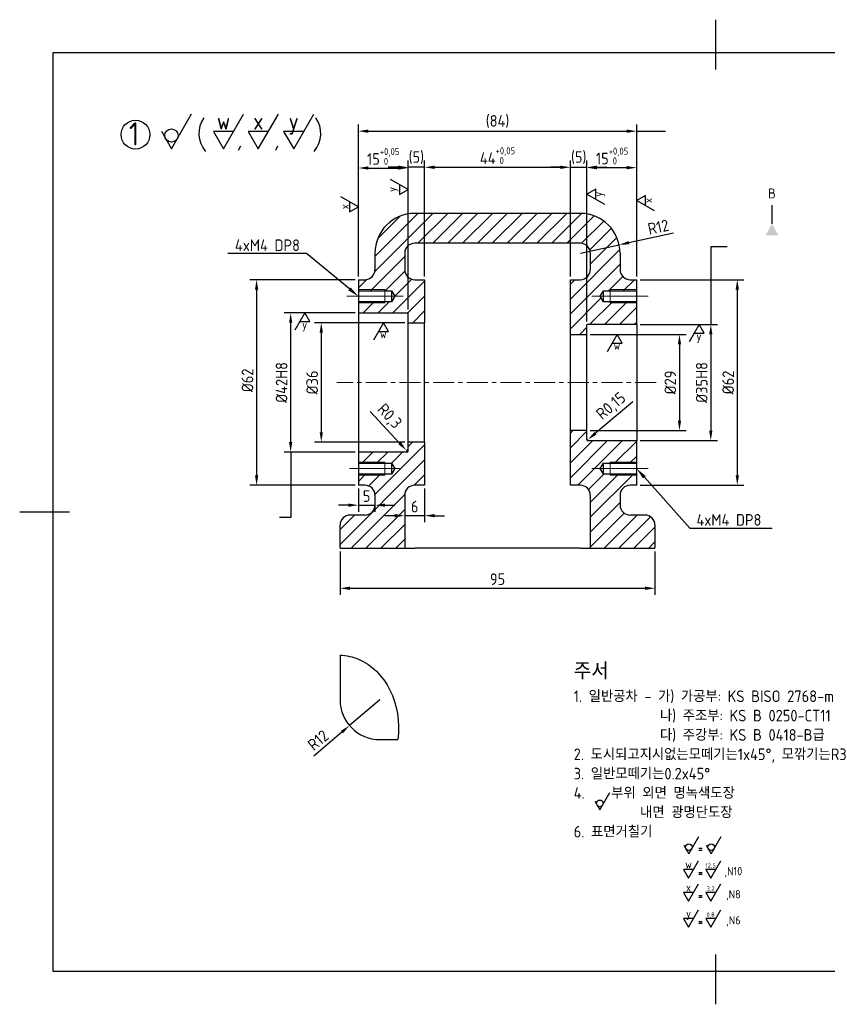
# Model space of a CAD drawing. Header units: millimetres. Extents: x 0 to 420, y 0 to 297.
# Tile 1 of 2: x 0 to 244, y 0 to 297. Entities that reach past the tile are written whole.
import ezdxf
from ezdxf import colors
from ezdxf.entities.mleader import LeaderData, LeaderLine
from ezdxf.enums import TextEntityAlignment as Align
from ezdxf.math import Vec2, Vec3

# ---------------------------------------------------------------- set-up
doc = ezdxf.new("R2010")
doc.units = ezdxf.units.MM
doc.header["$LTSCALE"] = 0.5
doc.linetypes.add('CENTERX2', pattern=[20.32, 12.7, -2.54, 2.54, -2.54])
doc.layers.add('도면틀', color=4, linetype='Continuous')
doc.layers.add('외형선', color=3, linetype='Continuous')
doc.styles.add('ISOCP', font='isocp.shx', dxfattribs={"bigfont": 'whgtxt.shx'})
doc.dimstyles.new('CHD', dxfattribs={"dimtxt": 3.5, "dimasz": 3, "dimexe": 2, "dimexo": 1, "dimgap": 1, "dimtad": 1, "dimtxsty": 'ISOCP', "dimcen": 0, "dimclrd": 1, "dimclre": 1, "dimclrt": 2, "dimadec": 0, "dimazin": 2, "dimtfac": 1, "dimtix": 1, "dimtmove": 0, "dimatfit": 3, "dimfxl": 0, "dimarcsym": 0})
pattern_1 = [(45, (-64.9463, 8.5233), (-2.245064, 2.245064), [])]

# ---------------------------------------------------------------- blocks, each defined once
blk = doc.blocks.new('*U81')
at = {"layer": '외형선', "color": 0, "linetype": 'Continuous', "lineweight": 18}
blk.add_line((-7.5, 0), (7.5, 0), dxfattribs=at)
blk = doc.blocks.new('*U82')
at = {"layer": '외형선', "color": 0, "linetype": 'Continuous', "lineweight": 18}
blk.add_line((-8.5, 0), (8.5, 0), dxfattribs=at)
blk = doc.blocks.new('*U83')
at = {"layer": '외형선', "color": 0, "linetype": 'Continuous', "lineweight": 18}
blk.add_line((-8.5, 0), (8.5, 0), dxfattribs=at)
blk = doc.blocks.new('*U84')
at = {"layer": '외형선', "color": 0, "linetype": 'Continuous', "lineweight": 18}
blk.add_line((-8.5, 0), (8.5, 0), dxfattribs=at)
blk = doc.blocks.new('*D85')
at = {"layer": 'Defpoints', "color": 0}
for p in [(102.21, 208.57), (81.78, 166.57), (102.21, 166.57)]:
    blk.add_point(p, dxfattribs=at)
at = {"layer": '외형선', "color": 1, "lineweight": -2}
for p, q in [((101.21, 208.57), (79.78, 208.57)), ((81.78, 205.57), (81.78, 169.57)), ((101.21, 166.57), (79.78, 166.57))]:
    blk.add_line(p, q, dxfattribs=at)
at = {"layer": '외형선', "color": 1}
for points in [[(81.28, 205.57), (82.28, 205.57), (81.78, 208.57)], [(81.28, 169.57), (82.28, 169.57), (81.78, 166.57)]]:
    blk.add_solid(points, dxfattribs=at)
at = {"layer": '외형선', "color": 2, "insert": (79.03, 187.57), "char_height": 3.5, "attachment_point": 5, "rotation": 90, "style": 'ISOCP'}
blk.add_mtext('%%C42H8', dxfattribs=at)
blk = doc.blocks.new('*D86')
at = {"layer": 'Defpoints', "color": 0}
for p in [(117.21, 205.57), (91.02, 169.57), (117.21, 169.57)]:
    blk.add_point(p, dxfattribs=at)
at = {"layer": '외형선', "color": 1, "lineweight": -2}
for p, q in [((116.21, 205.57), (89.02, 205.57)), ((91.02, 202.57), (91.02, 172.57)), ((116.21, 169.57), (89.02, 169.57))]:
    blk.add_line(p, q, dxfattribs=at)
at = {"layer": '외형선', "color": 1}
for points in [[(90.52, 202.57), (91.52, 202.57), (91.02, 205.57)], [(90.52, 172.57), (91.52, 172.57), (91.02, 169.57)]]:
    blk.add_solid(points, dxfattribs=at)
at = {"layer": '외형선', "color": 2, "insert": (88.27, 187.57), "char_height": 3.5, "attachment_point": 5, "rotation": 90, "style": 'ISOCP'}
blk.add_mtext('%%C36', dxfattribs=at)
blk = doc.blocks.new('*D87')
at = {"layer": 'Defpoints', "color": 0}
for p in [(186.21, 205.07), (186.21, 170.07), (208.58, 170.07)]:
    blk.add_point(p, dxfattribs=at)
at = {"layer": '외형선', "color": 1, "lineweight": -2}
for p, q in [((187.21, 205.07), (210.58, 205.07)), ((208.58, 202.07), (208.58, 173.07)), ((187.21, 170.07), (210.58, 170.07))]:
    blk.add_line(p, q, dxfattribs=at)
at = {"layer": '외형선', "color": 1}
for points in [[(208.08, 202.07), (209.08, 202.07), (208.58, 205.07)], [(208.08, 173.07), (209.08, 173.07), (208.58, 170.07)]]:
    blk.add_solid(points, dxfattribs=at)
at = {"layer": '외형선', "color": 2, "insert": (205.83, 187.57), "char_height": 3.5, "attachment_point": 5, "rotation": 90, "style": 'ISOCP'}
blk.add_mtext('%%C35H8', dxfattribs=at)
blk = doc.blocks.new('*D88')
at = {"layer": 'Defpoints', "color": 0}
for p in [(171.21, 202.07), (171.21, 173.07), (199.12, 173.07)]:
    blk.add_point(p, dxfattribs=at)
at = {"layer": '외형선', "color": 1, "lineweight": -2}
for p, q in [((172.21, 202.07), (201.12, 202.07)), ((199.12, 199.07), (199.12, 176.07)), ((172.21, 173.07), (201.12, 173.07))]:
    blk.add_line(p, q, dxfattribs=at)
at = {"layer": '외형선', "color": 1}
for points in [[(198.62, 199.07), (199.62, 199.07), (199.12, 202.07)], [(198.62, 176.07), (199.62, 176.07), (199.12, 173.07)]]:
    blk.add_solid(points, dxfattribs=at)
at = {"layer": '외형선', "color": 2, "insert": (196.37, 187.57), "char_height": 3.5, "attachment_point": 5, "rotation": 90, "style": 'ISOCP'}
blk.add_mtext('%%C29', dxfattribs=at)
blk = doc.blocks.new('*D89')
at = {"layer": 'Defpoints', "color": 0}
for p in [(96.71, 137.57), (191.71, 137.57), (191.71, 125.49)]:
    blk.add_point(p, dxfattribs=at)
at = {"layer": '외형선', "color": 1, "lineweight": -2}
for p, q in [((96.71, 136.57), (96.71, 123.49)), ((191.71, 136.57), (191.71, 123.49)), ((99.71, 125.49), (188.71, 125.49))]:
    blk.add_line(p, q, dxfattribs=at)
at = {"layer": '외형선', "color": 1}
for points in [[(99.71, 125.99), (99.71, 124.99), (96.71, 125.49)], [(188.71, 125.99), (188.71, 124.99), (191.71, 125.49)]]:
    blk.add_solid(points, dxfattribs=at)
at = {"layer": '외형선', "color": 2, "insert": (144.21, 128.24), "char_height": 3.5, "attachment_point": 5, "style": 'ISOCP'}
blk.add_mtext('95', dxfattribs=at)
blk = doc.blocks.new('*D90')
at = {"layer": 'Defpoints', "color": 0}
for p in [(102.21, 156.57), (107.21, 152.07), (107.21, 150.56)]:
    blk.add_point(p, dxfattribs=at)
at = {"layer": '외형선', "color": 1, "lineweight": -2}
for p, q in [((102.21, 155.57), (102.21, 148.56)), ((99.21, 150.56), (96.21, 150.56)), ((102.21, 150.56), (107.21, 150.56)), ((107.21, 151.07), (107.21, 148.56)), ((110.21, 150.56), (113.21, 150.56))]:
    blk.add_line(p, q, dxfattribs=at)
at = {"layer": '외형선', "color": 1}
for points in [[(99.21, 151.06), (99.21, 150.06), (102.21, 150.56)], [(110.21, 151.06), (110.21, 150.06), (107.21, 150.56)]]:
    blk.add_solid(points, dxfattribs=at)
at = {"layer": '외형선', "color": 2, "insert": (104.71, 153.31), "char_height": 3.5, "attachment_point": 5, "style": 'ISOCP'}
blk.add_mtext('5', dxfattribs=at)
blk = doc.blocks.new('*D92')
at = {"layer": 'Defpoints', "color": 0}
for p in [(186.21, 252.37), (186.21, 218.57), (171.21, 204.92)]:
    blk.add_point(p, dxfattribs=at)
at = {"layer": '외형선', "color": 1, "lineweight": -2}
for p, q in [((171.21, 205.92), (171.21, 254.37)), ((186.21, 219.57), (186.21, 254.37)), ((174.21, 252.37), (183.21, 252.37))]:
    blk.add_line(p, q, dxfattribs=at)
at = {"layer": '외형선', "color": 1}
for points in [[(174.21, 252.87), (174.21, 251.87), (171.21, 252.37)], [(183.21, 252.87), (183.21, 251.87), (186.21, 252.37)]]:
    blk.add_solid(points, dxfattribs=at)
at = {"layer": '외형선', "color": 2, "insert": (178.78, 255.88), "char_height": 3.5, "width": 3.295, "attachment_point": 5, "style": 'ISOCP'}
blk.add_mtext('15{\\H0.6x;\\C1;\\S+0,05^  0;}', dxfattribs=at)
blk = doc.blocks.new('*D93')
at = {"layer": 'Defpoints', "color": 0}
for p in [(117.21, 252.26), (102.21, 218.57), (117.21, 208.57)]:
    blk.add_point(p, dxfattribs=at)
at = {"layer": '외형선', "color": 1, "lineweight": -2}
for p, q in [((102.21, 219.57), (102.21, 254.26)), ((117.21, 209.57), (117.21, 254.26)), ((105.21, 252.26), (114.21, 252.26))]:
    blk.add_line(p, q, dxfattribs=at)
at = {"layer": '외형선', "color": 1}
for points in [[(105.21, 252.76), (105.21, 251.76), (102.21, 252.26)], [(114.21, 252.76), (114.21, 251.76), (117.21, 252.26)]]:
    blk.add_solid(points, dxfattribs=at)
at = {"layer": '외형선', "color": 2, "insert": (109.71, 255.76), "char_height": 3.5, "attachment_point": 5, "style": 'ISOCP'}
blk.add_mtext('15{\\H0.6x;\\C1;\\S+0,05^  0;}', dxfattribs=at)
blk = doc.blocks.new('*D94')
at = {"layer": 'Defpoints', "color": 0}
for p in [(186.21, 263.38), (102.21, 218.57), (186.21, 218.57)]:
    blk.add_point(p, dxfattribs=at)
at = {"layer": '외형선', "color": 1, "lineweight": -2}
for p, q in [((102.21, 219.57), (102.21, 265.38)), ((186.21, 219.57), (186.21, 265.38)), ((105.21, 263.38), (183.21, 263.38))]:
    blk.add_line(p, q, dxfattribs=at)
at = {"layer": '외형선', "color": 1}
for points in [[(105.21, 263.88), (105.21, 262.88), (102.21, 263.38)], [(183.21, 263.88), (183.21, 262.88), (186.21, 263.38)]]:
    blk.add_solid(points, dxfattribs=at)
at = {"layer": '외형선', "color": 2, "insert": (144.21, 266.3), "char_height": 3.5, "attachment_point": 5, "style": 'ISOCP'}
blk.add_mtext('(84)', dxfattribs=at)
blk = doc.blocks.new('*D95')
at = {"layer": 'Defpoints', "color": 0}
for p in [(117.21, 252.48), (122.21, 218.57), (117.21, 208.57)]:
    blk.add_point(p, dxfattribs=at)
at = {"layer": '외형선', "color": 1, "lineweight": -2}
for p, q in [((114.21, 252.48), (111.21, 252.48)), ((117.21, 209.57), (117.21, 254.48)), ((122.21, 252.48), (117.21, 252.48)), ((122.21, 219.57), (122.21, 254.48)), ((125.21, 252.48), (128.21, 252.48))]:
    blk.add_line(p, q, dxfattribs=at)
at = {"layer": '외형선', "color": 1}
for points in [[(114.21, 252.98), (114.21, 251.98), (117.21, 252.48)], [(125.21, 252.98), (125.21, 251.98), (122.21, 252.48)]]:
    blk.add_solid(points, dxfattribs=at)
at = {"layer": '외형선', "color": 2, "insert": (119.71, 255.41), "char_height": 3.5, "attachment_point": 5, "style": 'ISOCP'}
blk.add_mtext('(5)', dxfattribs=at)
blk = doc.blocks.new('*D96')
at = {"layer": 'Defpoints', "color": 0}
for p in [(166.21, 252.48), (122.21, 218.57), (166.21, 218.57)]:
    blk.add_point(p, dxfattribs=at)
at = {"layer": '외형선', "color": 1, "lineweight": -2}
for p, q in [((122.21, 219.57), (122.21, 254.48)), ((125.21, 252.48), (163.21, 252.48)), ((166.21, 219.57), (166.21, 254.48))]:
    blk.add_line(p, q, dxfattribs=at)
at = {"layer": '외형선', "color": 1}
for points in [[(125.21, 252.98), (125.21, 251.98), (122.21, 252.48)], [(163.21, 252.98), (163.21, 251.98), (166.21, 252.48)]]:
    blk.add_solid(points, dxfattribs=at)
at = {"layer": '외형선', "color": 2, "insert": (144.21, 255.99), "char_height": 3.5, "attachment_point": 5, "style": 'ISOCP'}
blk.add_mtext('44{\\H0.6x;\\C1;\\S+0,05^  0;}', dxfattribs=at)
blk = doc.blocks.new('*D104')
at = {"layer": 'Defpoints', "color": 0}
for p in [(171.21, 252.48), (166.21, 218.57), (171.21, 204.92)]:
    blk.add_point(p, dxfattribs=at)
at = {"layer": '외형선', "color": 1, "lineweight": -2}
for p, q in [((163.21, 252.48), (160.21, 252.48)), ((166.21, 219.57), (166.21, 254.48)), ((166.21, 252.48), (171.21, 252.48)), ((171.21, 205.92), (171.21, 254.48)), ((174.21, 252.48), (177.21, 252.48))]:
    blk.add_line(p, q, dxfattribs=at)
at = {"layer": '외형선', "color": 1}
for points in [[(163.21, 252.98), (163.21, 251.98), (166.21, 252.48)], [(174.21, 252.98), (174.21, 251.98), (171.21, 252.48)]]:
    blk.add_solid(points, dxfattribs=at)
at = {"layer": '외형선', "color": 2, "insert": (168.71, 255.41), "char_height": 3.5, "attachment_point": 5, "style": 'ISOCP'}
blk.add_mtext('(5)', dxfattribs=at)
blk = doc.blocks.new('*D114')
at = {"layer": 'Defpoints', "color": 0}
for p in [(122.21, 156.57), (116.21, 153.57), (116.21, 147.39)]:
    blk.add_point(p, dxfattribs=at)
at = {"layer": '외형선', "color": 1, "lineweight": -2}
for p, q in [((122.21, 155.57), (122.21, 145.39)), ((116.21, 152.57), (116.21, 145.39)), ((113.21, 147.39), (110.21, 147.39)), ((122.21, 147.39), (116.21, 147.39)), ((125.21, 147.39), (128.21, 147.39))]:
    blk.add_line(p, q, dxfattribs=at)
at = {"layer": '외형선', "color": 1}
for points in [[(113.21, 147.89), (113.21, 146.89), (116.21, 147.39)], [(125.21, 147.89), (125.21, 146.89), (122.21, 147.39)]]:
    blk.add_solid(points, dxfattribs=at)
at = {"layer": '외형선', "color": 2, "insert": (119.21, 150.14), "char_height": 3.5, "attachment_point": 5, "style": 'ISOCP'}
blk.add_mtext('6', dxfattribs=at)
blk = doc.blocks.new('*D115')
at = {"layer": 'Defpoints', "color": 0}
for p in [(102.21, 218.57), (71.5, 156.57), (102.21, 156.57)]:
    blk.add_point(p, dxfattribs=at)
at = {"layer": '외형선', "color": 1, "lineweight": -2}
for p, q in [((101.21, 218.57), (69.5, 218.57)), ((71.5, 215.57), (71.5, 159.57)), ((101.21, 156.57), (69.5, 156.57))]:
    blk.add_line(p, q, dxfattribs=at)
at = {"layer": '외형선', "color": 1}
for points in [[(71, 215.57), (72, 215.57), (71.5, 218.57)], [(71, 159.57), (72, 159.57), (71.5, 156.57)]]:
    blk.add_solid(points, dxfattribs=at)
at = {"layer": '외형선', "color": 2, "insert": (68.75, 188.2), "char_height": 3.5, "attachment_point": 5, "rotation": 90, "style": 'ISOCP'}
blk.add_mtext('%%C62', dxfattribs=at)
blk = doc.blocks.new('*D116')
at = {"layer": 'Defpoints', "color": 0}
for p in [(186.21, 218.57), (186.21, 156.57), (216.57, 156.57)]:
    blk.add_point(p, dxfattribs=at)
at = {"layer": '외형선', "color": 1, "lineweight": -2}
for p, q in [((187.21, 218.57), (218.57, 218.57)), ((216.57, 215.57), (216.57, 159.57)), ((187.21, 156.57), (218.57, 156.57))]:
    blk.add_line(p, q, dxfattribs=at)
at = {"layer": '외형선', "color": 1}
for points in [[(216.07, 215.57), (217.07, 215.57), (216.57, 218.57)], [(216.07, 159.57), (217.07, 159.57), (216.57, 156.57)]]:
    blk.add_solid(points, dxfattribs=at)
at = {"layer": '외형선', "color": 2, "insert": (213.82, 187.57), "char_height": 3.5, "attachment_point": 5, "rotation": 90, "style": 'ISOCP'}
blk.add_mtext('%%C62', dxfattribs=at)
blk = doc.blocks.new('*D117')
at = {"layer": 'Defpoints', "color": 0}
for p in [(108.71, 91.84), (99.55, 84.08)]:
    blk.add_point(p, dxfattribs=at)
at = {"layer": '외형선', "color": 1, "lineweight": -2}
for p, q in [((108.71, 91.84), (99.55, 84.08)), ((88.75, 74.93), (97.26, 82.14))]:
    blk.add_line(p, q, dxfattribs=at)
at = {"layer": '외형선', "color": 1}
blk.add_solid([(96.94, 82.52), (97.58, 81.76), (99.55, 84.08)], dxfattribs=at)
at = {"layer": '외형선', "color": 2, "insert": (90.08, 79.66), "char_height": 3.5, "attachment_point": 5, "rotation": 40.269, "style": 'ISOCP'}
blk.add_mtext('R12', dxfattribs=at)
blk = doc.blocks.new('*D126')
at = {"layer": 'Defpoints', "color": 0}
for p in [(116.7, 167.09), (116.91, 166.87)]:
    blk.add_point(p, dxfattribs=at)
at = {"layer": '외형선', "color": 1, "lineweight": -2}
for p, q in [((105.8, 178.83), (114.66, 169.29)), ((116.91, 166.87), (116.7, 167.09))]:
    blk.add_line(p, q, dxfattribs=at)
blk.add_arc((116.91, 166.87), 0.3, 0, 132.9039, dxfattribs=at)
at = {"layer": '외형선', "color": 1}
blk.add_solid([(115.03, 169.63), (114.29, 168.95), (116.7, 167.09)], dxfattribs=at)
at = {"layer": '외형선', "color": 2, "insert": (111.41, 177.21), "char_height": 3.5, "attachment_point": 5, "rotation": 312.9039, "style": 'ISOCP'}
blk.add_mtext('R0,3', dxfattribs=at)
blk = doc.blocks.new('*D127')
at = {"layer": 'Defpoints', "color": 0}
for p in [(171.36, 170.22), (171.47, 170.32)]:
    blk.add_point(p, dxfattribs=at)
at = {"layer": '외형선', "color": 1, "lineweight": -2}
for p, q in [((185.09, 181.73), (173.77, 172.25)), ((171.36, 170.22), (171.47, 170.32))]:
    blk.add_line(p, q, dxfattribs=at)
blk.add_arc((171.36, 170.22), 0.15, 270, 39.9671, dxfattribs=at)
at = {"layer": '외형선', "color": 1}
blk.add_solid([(173.45, 172.63), (174.09, 171.86), (171.47, 170.32)], dxfattribs=at)
at = {"layer": '외형선', "color": 2, "insert": (178.65, 180.26), "char_height": 3.5, "attachment_point": 5, "rotation": 39.9671, "style": 'ISOCP'}
blk.add_mtext('R0,15', dxfattribs=at)
blk = doc.blocks.new('_DatumFilled')
at = {"color": 0, "linetype": 'ByBlock'}
blk.add_solid([(0, 0.577), (-1, 0), (0, -0.577)], dxfattribs=at)
blk = doc.blocks.new('*D139')
at = {"layer": 'Defpoints', "color": 0}
for p in [(180.94, 229.1), (169.21, 226.57)]:
    blk.add_point(p, dxfattribs=at)
at = {"layer": '외형선', "color": 1, "lineweight": -2}
for p, q in [((197.29, 232.62), (183.87, 229.73)), ((169.21, 226.57), (180.94, 229.1))]:
    blk.add_line(p, q, dxfattribs=at)
at = {"layer": '외형선', "color": 1}
blk.add_solid([(183.76, 230.22), (183.98, 229.24), (180.94, 229.1)], dxfattribs=at)
at = {"layer": '외형선', "color": 2, "insert": (192.73, 234.45), "char_height": 3.5, "attachment_point": 5, "rotation": 12.1583, "style": 'ISOCP'}
blk.add_mtext('R12', dxfattribs=at)

msp = doc.modelspace()

# ---------------------------------------------------------------- hatches: boundary and pattern name
at = {"layer": '외형선', "linetype": 'Continuous', "lineweight": 18}
h = msp.add_hatch(dxfattribs=at)
h.set_pattern_fill('ANSI31', color=1, style=0)
h.set_pattern_definition(pattern_1)
edge = h.paths.add_edge_path(flags=0)
edge.add_line((171.206, 205.073), (186.206, 205.073))
edge.add_line((186.206, 205.073), (186.206, 211.923))
edge.add_line((186.206, 211.923), (176.206, 211.923))
edge.add_line((176.206, 211.923), (175.215, 213.573))
edge.add_line((175.215, 213.573), (176.206, 215.223))
edge.add_line((176.206, 215.223), (186.206, 215.223))
edge.add_line((186.206, 215.223), (186.206, 218.573))
edge.add_line((186.206, 218.573), (184.206, 218.573))
edge.add_arc((184.206, 221.573), 3, 180, 270, ccw=False)
edge.add_line((181.206, 221.573), (181.206, 226.573))
edge.add_arc((169.206, 226.573), 12, 0, 90)
edge.add_line((169.206, 238.573), (119.206, 238.573))
edge.add_arc((119.206, 226.573), 12, 90, 180)
edge.add_line((107.206, 226.573), (107.206, 221.573))
edge.add_arc((104.206, 221.573), 3, 270, 360, ccw=False)
edge.add_line((104.206, 218.573), (102.206, 218.573))
edge.add_line((102.206, 218.573), (102.206, 215.223))
edge.add_line((102.206, 215.223), (112.206, 215.223))
edge.add_line((112.206, 215.223), (113.198, 213.573))
edge.add_line((113.198, 213.573), (112.206, 211.923))
edge.add_line((112.206, 211.923), (102.206, 211.923))
edge.add_line((102.206, 211.923), (102.206, 208.573))
edge.add_line((102.206, 208.573), (117.206, 208.573))
edge.add_line((117.206, 208.573), (117.206, 205.573))
edge.add_line((117.206, 205.573), (122.206, 205.573))
edge.add_line((122.206, 205.573), (122.206, 218.573))
edge.add_line((122.206, 218.573), (119.206, 218.573))
edge.add_arc((119.206, 221.573), 3, 180, 270, ccw=False)
edge.add_line((116.206, 221.573), (116.206, 226.573))
edge.add_arc((119.206, 226.573), 3, 90, 180, ccw=False)
edge.add_line((119.206, 229.573), (169.206, 229.573))
edge.add_arc((169.206, 226.573), 3, 0, 90, ccw=False)
edge.add_line((172.206, 226.573), (172.206, 221.573))
edge.add_arc((169.206, 221.573), 3, 270, 360, ccw=False)
edge.add_line((169.206, 218.573), (166.206, 218.573))
edge.add_line((166.206, 218.573), (166.206, 202.073))
edge.add_line((166.206, 202.073), (171.206, 202.073))
edge.add_line((171.206, 202.073), (171.206, 205.073))
h = msp.add_hatch(dxfattribs=at)
h.set_pattern_fill('ANSI31', color=1, style=0)
h.set_pattern_definition(pattern_1)
edge = h.paths.add_edge_path(flags=0)
edge.add_line((186.206, 170.073), (171.206, 170.073))
edge.add_line((171.206, 170.073), (171.206, 173.073))
edge.add_line((171.206, 173.073), (166.206, 173.073))
edge.add_line((166.206, 173.073), (166.206, 156.573))
edge.add_line((166.206, 156.573), (169.206, 156.573))
edge.add_arc((169.206, 153.573), 3, 0, 90, ccw=False)
edge.add_line((172.206, 153.573), (172.206, 137.573))
edge.add_line((172.206, 137.573), (191.706, 137.573))
edge.add_line((191.706, 137.573), (191.706, 144.573))
edge.add_arc((188.706, 144.573), 3, 0, 90)
edge.add_line((188.706, 147.573), (184.206, 147.573))
edge.add_arc((184.206, 150.573), 3, 180, 270, ccw=False)
edge.add_line((181.206, 150.573), (181.206, 153.573))
edge.add_arc((184.206, 153.573), 3, 90, 180, ccw=False)
edge.add_line((184.206, 156.573), (186.206, 156.573))
edge.add_line((186.206, 156.573), (186.206, 159.923))
edge.add_line((186.206, 159.923), (176.206, 159.923))
edge.add_line((176.206, 159.923), (175.215, 161.573))
edge.add_line((175.215, 161.573), (176.206, 163.223))
edge.add_line((176.206, 163.223), (186.206, 163.223))
edge.add_line((186.206, 163.223), (186.206, 170.073))
h = msp.add_hatch(dxfattribs=at)
h.set_pattern_fill('ANSI31', color=1, style=0)
h.set_pattern_definition(pattern_1)
edge = h.paths.add_edge_path(flags=0)
edge.add_line((122.206, 156.573), (122.206, 169.573))
edge.add_line((122.206, 169.573), (117.206, 169.573))
edge.add_line((117.206, 169.573), (117.206, 166.573))
edge.add_line((117.206, 166.573), (102.206, 166.573))
edge.add_line((102.206, 166.573), (102.206, 163.223))
edge.add_line((102.206, 163.223), (112.206, 163.223))
edge.add_line((112.206, 163.223), (113.198, 161.573))
edge.add_line((113.198, 161.573), (112.206, 159.923))
edge.add_line((112.206, 159.923), (102.206, 159.923))
edge.add_line((102.206, 159.923), (102.206, 156.573))
edge.add_line((102.206, 156.573), (104.206, 156.573))
edge.add_arc((104.206, 153.573), 3, 0, 90, ccw=False)
edge.add_line((107.206, 153.573), (107.206, 150.573))
edge.add_arc((104.206, 150.573), 3, 270, 360, ccw=False)
edge.add_line((104.206, 147.573), (99.706, 147.573))
edge.add_arc((99.706, 144.573), 3, 90, 180)
edge.add_line((96.706, 144.573), (96.706, 137.573))
edge.add_line((96.706, 137.573), (116.206, 137.573))
edge.add_line((116.206, 137.573), (116.206, 153.573))
edge.add_arc((119.206, 153.573), 3, 90, 180, ccw=False)
edge.add_line((119.206, 156.573), (122.206, 156.573))

# ---------------------------------------------------------------- linework, layer by layer
at = {"layer": '도면틀', "color": 3}
for p, q in [((210, 297), (210, 282)), ((15, 148.5), (0, 148.5)), ((210, 15), (210, 0))]:
    msp.add_line(p, q, dxfattribs=at)
at = {"layer": '도면틀', "color": 4}
msp.add_lwpolyline([(10, 10), (410, 10), (410, 287), (10, 287)], close=True, dxfattribs=at)
at = {"layer": '외형선'}
for p, q in [((45.793, 258.08), (51.855, 268.58)), ((61.522, 257.997), (67.584, 268.497)), ((72.016, 257.997), (78.078, 268.497)), ((82.687, 257.997), (88.749, 268.497)), ((42.762, 263.33), (45.793, 258.08)), ((64.553, 263.247), (58.491, 263.247)), ((58.491, 263.247), (61.522, 257.997)), ((75.047, 263.247), (68.985, 263.247)), ((68.985, 263.247), (72.016, 257.997)), ((85.718, 263.247), (79.656, 263.247)), ((79.656, 263.247), (82.687, 257.997)), ((66.603, 258.854), (65.942, 257.533)), ((77.841, 258.854), (77.18, 257.533)), ((96.706, 105.335), (96.706, 91.838)), ((108.706, 79.838), (114.075, 79.838))]:
    msp.add_line(p, q, dxfattribs=at)
at = {"layer": '외형선', "color": 1}
for p, q in [((186.206, 263.378), (194.932, 263.378)), ((117.206, 245.79), (111.956, 248.821)), ((114.581, 247.305), (114.581, 244.274)), ((102.206, 240.583), (96.956, 243.614)), ((114.581, 244.274), (117.206, 245.79)), ((173.831, 245.911), (171.206, 244.395)), ((171.206, 244.395), (176.456, 241.364)), ((173.831, 242.88), (173.831, 245.911)), ((188.831, 243.991), (186.206, 242.476)), ((188.831, 240.96), (188.831, 243.991)), ((99.581, 242.099), (99.581, 239.068)), ((99.581, 239.068), (102.206, 240.583)), ((186.206, 242.476), (191.456, 239.445)), ((208.575, 228.553), (208.575, 205.073)), ((208.575, 228.553), (213.492, 228.553)), ((109.772, 205.573), (106.741, 200.323)), ((111.287, 202.948), (109.772, 205.573)), ((108.256, 202.948), (111.287, 202.948)), ((180.296, 202.073), (177.265, 196.823)), ((181.812, 199.448), (180.296, 202.073)), ((178.781, 199.448), (181.812, 199.448)), ((81.782, 166.573), (81.782, 146.854)), ((81.782, 146.854), (78.384, 146.854)), ((175.06, 58.613), (178.091, 63.863)), ((173.544, 61.238), (175.06, 58.613)), ((201.939, 45.403), (204.97, 50.653)), ((208.709, 45.403), (211.74, 50.653)), ((200.424, 48.028), (201.939, 45.403)), ((207.193, 48.028), (208.709, 45.403)), ((204.985, 47.049), (205.96, 47.049)), ((204.985, 46.529), (205.96, 46.529)), ((201.848, 38.052), (204.879, 43.302)), ((208.577, 38.052), (211.608, 43.302)), ((203.363, 40.677), (200.332, 40.677)), ((200.332, 40.677), (201.848, 38.052)), ((204.985, 39.788), (205.96, 39.788)), ((204.985, 39.268), (205.96, 39.268)), ((210.092, 40.677), (207.061, 40.677)), ((207.061, 40.677), (208.577, 38.052)), ((201.848, 31.095), (204.879, 36.345)), ((208.577, 31.095), (211.608, 36.345)), ((203.363, 33.72), (200.332, 33.72)), ((200.332, 33.72), (201.848, 31.095)), ((204.985, 32.831), (205.96, 32.831)), ((210.092, 33.72), (207.061, 33.72)), ((207.061, 33.72), (208.577, 31.095)), ((204.985, 32.311), (205.96, 32.311)), ((201.848, 23.252), (204.879, 28.502)), ((208.577, 23.252), (211.608, 28.502)), ((203.363, 25.877), (200.332, 25.877)), ((200.332, 25.877), (201.848, 23.252)), ((204.985, 24.988), (205.96, 24.988)), ((204.985, 24.468), (205.96, 24.468)), ((210.092, 25.877), (207.061, 25.877)), ((207.061, 25.877), (208.577, 23.252))]:
    msp.add_line(p, q, dxfattribs=at)
at = {"layer": '외형선', "linetype": 'Continuous', "lineweight": 25}
for p, q in [((169.206, 238.573), (119.206, 238.573)), ((169.206, 229.573), (119.206, 229.573)), ((107.206, 226.573), (107.206, 221.573)), ((116.206, 226.573), (116.206, 221.573)), ((172.206, 226.573), (172.206, 221.573)), ((181.206, 226.573), (181.206, 221.573)), ((102.206, 218.573), (102.206, 215.223)), ((102.206, 218.573), (104.206, 218.573)), ((119.206, 218.573), (122.206, 218.573)), ((122.206, 218.573), (122.206, 205.573)), ((166.206, 202.073), (166.206, 218.573)), ((166.206, 218.573), (169.206, 218.573)), ((184.206, 218.573), (186.206, 218.573)), ((186.206, 215.223), (186.206, 218.573)), ((102.206, 215.223), (112.206, 215.223)), ((102.206, 215.223), (102.206, 211.923)), ((112.206, 215.223), (113.198, 213.573)), ((112.206, 215.223), (112.206, 211.923)), ((175.215, 213.573), (176.206, 215.223)), ((176.206, 215.223), (186.206, 215.223)), ((176.206, 211.923), (176.206, 215.223)), ((186.206, 211.923), (186.206, 215.223)), ((102.206, 211.923), (102.206, 208.573)), ((112.206, 211.923), (102.206, 211.923)), ((113.198, 213.573), (112.206, 211.923)), ((176.206, 211.923), (175.215, 213.573)), ((186.206, 211.923), (176.206, 211.923)), ((186.206, 205.073), (186.206, 211.923)), ((102.206, 208.573), (116.906, 208.573)), ((102.206, 208.573), (102.206, 166.573)), ((117.206, 205.573), (117.206, 208.573)), ((117.206, 169.573), (117.206, 208.273)), ((117.206, 205.573), (122.206, 205.573)), ((122.206, 169.573), (122.206, 205.573)), ((186.206, 205.073), (171.356, 205.073)), ((186.206, 205.073), (186.206, 170.073)), ((166.206, 202.073), (171.206, 202.073)), ((166.206, 173.073), (166.206, 202.073)), ((171.206, 202.073), (171.206, 204.923)), ((171.206, 173.073), (171.206, 202.073)), ((166.206, 156.573), (166.206, 173.073)), ((171.206, 173.073), (166.206, 173.073)), ((171.206, 170.223), (171.206, 173.073)), ((122.206, 169.573), (117.206, 169.573)), ((117.206, 166.873), (117.206, 169.573)), ((122.206, 169.573), (122.206, 156.573)), ((171.356, 170.073), (186.206, 170.073)), ((186.206, 163.223), (186.206, 170.073)), ((102.206, 166.573), (102.206, 163.223)), ((116.906, 166.573), (102.206, 166.573)), ((102.206, 163.223), (112.206, 163.223)), ((102.206, 163.223), (102.206, 159.923)), ((112.206, 163.223), (113.198, 161.573)), ((112.206, 163.223), (112.206, 159.923)), ((113.198, 161.573), (112.206, 159.923)), ((175.215, 161.573), (176.206, 163.223)), ((176.206, 159.923), (175.215, 161.573)), ((176.206, 163.223), (186.206, 163.223)), ((176.206, 159.923), (176.206, 163.223)), ((186.206, 159.923), (186.206, 163.223)), ((102.206, 159.923), (102.206, 156.573)), ((112.206, 159.923), (102.206, 159.923)), ((186.206, 159.923), (176.206, 159.923)), ((186.206, 156.573), (186.206, 159.923)), ((104.206, 156.573), (102.206, 156.573)), ((122.206, 156.573), (119.206, 156.573)), ((169.206, 156.573), (166.206, 156.573)), ((186.206, 156.573), (184.206, 156.573)), ((107.206, 153.573), (107.206, 150.573)), ((116.206, 153.573), (116.206, 137.573)), ((172.206, 153.573), (172.206, 137.573)), ((181.206, 153.573), (181.206, 150.573)), ((104.206, 147.573), (99.706, 147.573)), ((188.706, 147.573), (184.206, 147.573)), ((96.706, 137.573), (96.706, 144.573)), ((191.706, 144.573), (191.706, 137.573)), ((96.706, 137.573), (116.206, 137.573)), ((116.206, 137.573), (119.206, 137.573)), ((169.206, 137.573), (119.206, 137.573)), ((169.206, 137.573), (172.206, 137.573)), ((172.206, 137.573), (191.706, 137.573))]:
    msp.add_line(p, q, dxfattribs=at)
at = {"layer": '외형선', "color": 1, "linetype": 'Continuous', "lineweight": 18}
for p, q in [((102.206, 215.573), (110.206, 215.573)), ((186.206, 215.573), (178.206, 215.573)), ((102.206, 211.573), (110.206, 211.573)), ((186.206, 211.573), (178.206, 211.573)), ((102.206, 163.573), (110.206, 163.573)), ((186.206, 163.573), (178.206, 163.573)), ((102.206, 159.573), (110.206, 159.573)), ((186.206, 159.573), (178.206, 159.573))]:
    msp.add_line(p, q, dxfattribs=at)
at = {"layer": '외형선', "linetype": 'Continuous', "lineweight": 18}
for p, q in [((110.206, 211.573), (110.206, 215.573)), ((178.206, 215.573), (178.206, 211.573)), ((110.206, 159.573), (110.206, 163.573)), ((178.206, 163.573), (178.206, 159.573))]:
    msp.add_line(p, q, dxfattribs=at)
at = {"layer": '외형선', "color": 1, "linetype": 'CENTERX2', "lineweight": 18}
msp.add_line((192.056, 187.573), (95.672, 187.573), dxfattribs=at)
at = {"layer": '외형선', "color": 1}
for points in [[(84.522, 205.948), (87.553, 205.948), (86.038, 208.573), (83.006, 203.323)], [(203.528, 202.448), (206.559, 202.448), (205.043, 205.073), (202.012, 199.823)]]:
    msp.add_lwpolyline(points, dxfattribs=at)
at = {"layer": '외형선'}
for centre, radius in [((34.955, 262.323), 4.353), ((45.793, 262.08), 2)]:
    msp.add_circle(centre, radius, dxfattribs=at)
at = {"layer": '외형선', "color": 1}
for centre in [(175.06, 60.613), (201.939, 47.403), (208.709, 47.403)]:
    msp.add_circle(centre, 1, dxfattribs=at)
at = {"layer": '외형선'}
for centre, radius, start, end in [((62.201, 262.674), 8.134, 144.0949, 221.49291), ((82.738, 262.674), 8.134, 318.50709, 35.9051), ((108.706, 91.838), 12, 180, 270)]:
    msp.add_arc(centre, radius, start, end, dxfattribs=at)
at = {"layer": '외형선', "linetype": 'Continuous', "lineweight": 25}
for centre, radius, start, end in [((119.206, 226.573), 12, 90, 180), ((169.206, 226.573), 12, 0, 90), ((119.206, 226.573), 3, 90, 180), ((169.206, 226.573), 3, 0, 90), ((104.206, 221.573), 3, 270, 0), ((119.206, 221.573), 3, 180, 270), ((169.206, 221.573), 3, 270, 0), ((184.206, 221.573), 3, 180, 270), ((116.906, 208.273), 0.3, 0, 90), ((171.356, 204.923), 0.15, 90, 180), ((171.356, 170.223), 0.15, 180, 270), ((116.906, 166.873), 0.3, 270, 0), ((104.206, 153.573), 3, 0, 90), ((119.206, 153.573), 3, 90, 180), ((169.206, 153.573), 3, 0, 90), ((184.206, 153.573), 3, 90, 180), ((104.206, 150.573), 3, 270, 0), ((184.206, 150.573), 3, 180, 270), ((99.706, 144.573), 3, 90, 180), ((188.706, 144.573), 3, 0, 90)]:
    msp.add_arc(centre, radius, start, end, dxfattribs=at)
at = {"layer": '외형선', "color": 1}
msp.add_open_spline([(96.706, 105.335), (98.633, 105.193), (109.053, 103.115), (115.692, 90.53), (114.075, 79.838)], degree=3, knots=[12.9087378, 12.9087378, 12.9087378, 12.9087378, 18.8433564, 46.4097005, 46.4097005, 46.4097005, 46.4097005], dxfattribs=at)

# ---------------------------------------------------------------- block references
at = {"layer": '외형선', "color": 1, "linetype": 'Continuous', "lineweight": 18}
for name, p in [('*U84', (107.206, 213.573)), ('*U83', (181.206, 213.573)), ('*U81', (107.086, 161.573)), ('*U82', (181.206, 161.573))]:
    msp.add_blockref(name, p, dxfattribs=at)

# ---------------------------------------------------------------- texts
at = {"layer": '외형선', "style": 'ISOCP'}
for s, height, p in [('w', 5, (61.531, 266.347)), ('x', 5, (72.026, 266.347)), ('y', 5, (82.696, 266.347)), ('1', 7, (34.541, 262.571))]:
    msp.add_text(s, height=height, dxfattribs=at).set_placement(p, align=Align.MIDDLE_CENTER)
at = {"layer": '외형선', "color": 1, "style": 'ISOCP'}
for s, rotation, p in [('y', 90, (112.319, 245.794)), ('y', 90, (174.634, 244.353)), ('x', 90, (98.032, 240.588)), ('x', 270, (190.381, 242.471))]:
    msp.add_text(s, height=2.5, rotation=rotation, dxfattribs=at).set_placement(p, align=Align.MIDDLE_CENTER)
for s, height, p in [('y', 2.5, (85.995, 204.986)), ('w', 2.5, (109.729, 202.205)), ('y', 2.5, (205.001, 201.486)), ('w', 2.5, (180.254, 198.705)), ('w', 2.5, (201.852, 42.227)), ('12,5', 1.25, (208.514, 41.883)), (',N10', 2.5, (215.402, 40.148)), ('x', 2.5, (201.852, 35.27)), ('3,2', 1.25, (208.514, 34.926)), (',N8', 2.5, (215.402, 33.191)), ('y', 2.5, (201.852, 27.427)), ('0,8', 1.25, (208.514, 27.082)), (',N6', 2.5, (215.402, 25.347))]:
    msp.add_text(s, height=height, dxfattribs=at).set_placement(p, align=Align.MIDDLE_CENTER)
at = {"layer": '외형선', "insert": (167.21, 103.009), "char_height": 5, "attachment_point": 1, "style": 'ISOCP'}
msp.add_mtext_dynamic_manual_height_columns('주서{\\H1.4x;\\P\\H0.5x;\\C2;1. 일반공차 - 가) 가공부: KS BISO 2768-m\\P             나) 주조부: KS B 0250-CT11\\P             다) 주강부: KS B 0418-B급\\P2. 도시되고지시없는모떼기는1x45°, 모깎기는R3\\P3. 일반모떼기는0.2x45°\\P4.    부위 외면 명녹색도장\\P          내면 광명단도장\\P6. 표면거칠기}', width=184.24419, gutter_width=25, heights=[110.683], dxfattribs=at)

# ---------------------------------------------------------------- dimensions: what is measured, and where the dimension line sits
at = {"layer": '외형선'}
for base, p1, p2, text, picture, middle in [((186.206, 263.378), (102.206, 218.573), (186.206, 218.573), '(<>)', '*D94', (144.206, 263.378)), ((117.206, 252.26), (102.206, 218.573), (117.206, 208.573), '<>{\\H0.6x;\\C1;\\S+0,05^  0;}', '*D93', (109.706, 252.26)), ((166.206, 252.484), (122.206, 218.573), (166.206, 218.573), '<>{\\H0.6x;\\C1;\\S+0,05^  0;}', '*D96', (144.206, 252.484)), ((186.206, 252.372), (171.206, 204.923), (186.206, 218.573), '<>{\\H0.6x;\\C1;\\S+0,05^  0;}', '*D92', (178.781, 252.372)), ((117.206, 252.484), (122.206, 218.573), (117.206, 208.573), '(<>)', '*D95', (119.706, 252.484)), ((171.206, 252.484), (166.206, 218.573), (171.206, 204.923), '(<>)', '*D104', (168.706, 252.484))]:
    dim = msp.add_linear_dim(base=base, p1=p1, p2=p2, text=text, dimstyle='CHD', dxfattribs=at)
    dim.commit()
    dim.dimension.update_dxf_attribs({"geometry": picture, "text_midpoint": middle, "dimtype": 160})
dim = msp.add_radius_dim(center=(169.206, 226.573), mpoint=(180.937, 229.101), dimstyle='CHD', dxfattribs=at)
dim.commit()
dim.dimension.update_dxf_attribs({"geometry": '*D139', "text_midpoint": (193.306, 231.765), "dimtype": 164})
for base, p1, p2, text, picture, middle in [((71.501, 156.573), (102.206, 218.573), (102.206, 156.573), '%%C<>', '*D115', (71.501, 188.195)), ((81.782, 166.573), (102.206, 208.573), (102.206, 166.573), '%%C<>H8', '*D85', (81.782, 187.573)), ((199.117, 173.073), (171.206, 202.073), (171.206, 173.073), '%%C<>', '*D88', (199.117, 187.573))]:
    dim = msp.add_linear_dim(base=base, p1=p1, p2=p2, angle=90, text=text, dimstyle='CHD', dxfattribs=at)
    dim.commit()
    dim.dimension.update_dxf_attribs({"geometry": picture, "text_midpoint": middle, "dimtype": 160})
for base, p1, p2, text, picture, middle in [((216.568, 156.573), (186.206, 218.573), (186.206, 156.573), '%%C<>', '*D116', (213.817, 187.573)), ((91.018, 169.573), (117.206, 205.573), (117.206, 169.573), '%%C<>', '*D86', (88.268, 187.573)), ((208.575, 170.073), (186.206, 205.073), (186.206, 170.073), '%%C<>H8', '*D87', (205.825, 187.573))]:
    dim = msp.add_linear_dim(base=base, p1=p1, p2=p2, angle=90, text=text, dimstyle='CHD', dxfattribs=at)
    dim.commit()
    dim.dimension.update_dxf_attribs({"geometry": picture, "text_midpoint": middle})
for center, mpoint, picture, middle in [((171.356, 170.223), (171.471, 170.32), '*D127', (178.645, 180.263)), ((116.906, 166.873), (116.702, 167.093), '*D126', (111.414, 177.209)), ((108.706, 91.838), (99.55, 84.081), '*D117', (90.081, 79.664))]:
    dim = msp.add_radius_dim(center=center, mpoint=mpoint, dimstyle='CHD', dxfattribs=at)
    dim.commit()
    dim.dimension.update_dxf_attribs({"geometry": picture, "text_midpoint": middle})
for base, p1, p2, picture, middle in [((107.206, 150.56), (102.206, 156.573), (107.206, 152.073), '*D90', (104.706, 153.31)), ((116.206, 147.39), (122.206, 156.573), (116.206, 153.573), '*D114', (119.206, 150.14))]:
    dim = msp.add_linear_dim(base=base, p1=p1, p2=p2, dimstyle='CHD', dxfattribs=at)
    dim.commit()
    dim.dimension.update_dxf_attribs({"geometry": picture, "text_midpoint": middle})
dim = msp.add_linear_dim(base=(191.706, 125.494), p1=(96.706, 137.573), p2=(191.706, 137.573), dimstyle='CHD', dxfattribs=at)
dim.commit()
dim.dimension.update_dxf_attribs({"geometry": '*D89', "text_midpoint": (144.206, 125.494), "dimtype": 160})

# ---------------------------------------------------------------- leaders
ml = msp.add_multileader_mtext('Standard', dxfattribs=at)
ml.set_content('B', color=2, style='ISOCP')
ml.set_leader_properties(color=1)
ml.set_arrow_properties(name='DATUMFILLED')
ml.build(insert=Vec2(0, 0))
ml.multileader.update_dxf_attribs({"has_dogleg": 0, "has_text_frame": 1, "text_left_attachment_type": 4, "text_right_attachment_type": 0, "dogleg_length": 0, "arrow_head_size": 3.5})
ctx = ml.context
ctx.base_point, ctx.char_height, ctx.arrow_head_size, ctx.plane_origin = Vec3(224.295, 241.085), 3, 3.5, Vec3(227.045, 234.39)
ctx.left_attachment, ctx.right_attachment, ctx.text_align_type = 4, 0, 1
notes = []
notes.append((ctx, [(0, (1, 1, 0), (227.045, 241.085), (1, 0), 0, [(0, [(227.045, 231.908)], 0, [])])]))
ctx.mtext.insert, ctx.mtext.alignment, ctx.mtext.flow_direction = Vec3(227.045, 246.085), 2, 5
ml = msp.add_multileader_mtext('Standard', dxfattribs=at)
ml.set_content('4xM4 DP8', color=2, style='ISOCP')
ml.set_leader_properties(color=1)
ml.build(insert=Vec2(0, 0))
ml.multileader.update_dxf_attribs({"has_dogleg": 0, "text_left_attachment_type": 5, "text_right_attachment_type": 5, "arrow_head_size": 3.5})
ctx = ml.context
ctx.base_point, ctx.char_height, ctx.arrow_head_size, ctx.plane_origin = Vec3(62.116, 226.498), 3.5, 3.5, Vec3(102.206, 213.573)
ctx.left_attachment, ctx.right_attachment, ctx.text_align_type = 5, 5, 2
notes.append((ctx, [(0, (1, 1, 0), (94.576, 226.498), (-1, 0), 8, [(0, [(102.206, 213.573)], 0, [])])]))
ctx.mtext.insert, ctx.mtext.alignment, ctx.mtext.flow_direction = Vec3(84.576, 230.722), 3, 5
ml = msp.add_multileader_mtext('Standard', dxfattribs=at)
ml.set_content('4xM4 DP8 ', color=2, style='ISOCP')
ml.set_leader_properties(color=1)
ml.build(insert=Vec2(0, 0))
ml.multileader.update_dxf_attribs({"has_dogleg": 0, "text_left_attachment_type": 5, "text_right_attachment_type": 5, "arrow_head_size": 3.5})
ctx = ml.context
ctx.base_point, ctx.char_height, ctx.arrow_head_size, ctx.plane_origin = Vec3(202.243, 143.648), 3.5, 3.5, Vec3(186.206, 161.573)
ctx.left_attachment, ctx.right_attachment = 5, 5
notes.append((ctx, [(0, (1, 1, 0), (194.243, 143.648), (1, 0), 8, [(0, [(186.206, 161.573)], 0, [])])]))
ctx.mtext.insert, ctx.mtext.width, ctx.mtext.flow_direction = Vec3(204.243, 147.872), 35.29559, 5
for ctx, leaders in notes:
    for number, flags, end, landing, length, lines in leaders:
        leader = LeaderData()
        leader.index, (leader.has_last_leader_line, leader.has_dogleg_vector, leader.attachment_direction) = number, flags
        leader.last_leader_point, leader.dogleg_vector, leader.dogleg_length = Vec3(end), Vec3(landing), length
        for number, points, colour, breaks in lines:
            line = LeaderLine()
            line.index, line.vertices, line.color, line.breaks = number, Vec3.list(points), colors.encode_raw_color(colour), breaks
            leader.lines.append(line)
        ctx.leaders.append(leader)

doc.saveas('drawing.dxf')
